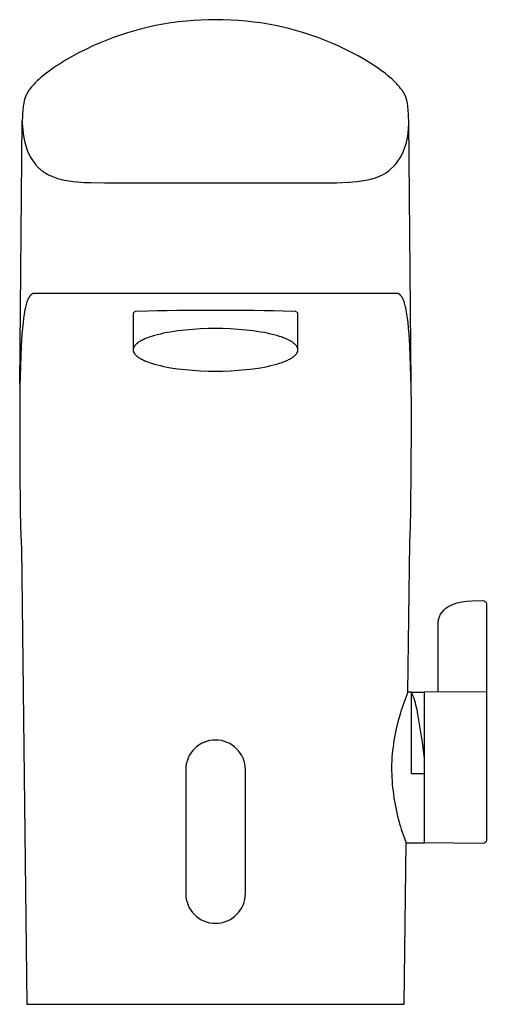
# Model space of a CAD drawing. Header units: millimetres. Extents: x -29 to 39, y 0 to 143.
import ezdxf

# ---------------------------------------------------------------- set-up
doc = ezdxf.new("R2010")
doc.units = ezdxf.units.MM
doc.header["$MEASUREMENT"] = 0
doc.layers.add('PLANNING', color=1, linetype='Continuous')

# ---------------------------------------------------------------- blocks, each defined once
blk = doc.blocks.new('16410000_f')
at = {"layer": 'PLANNING'}
for p, q in [((-28.5, 90.32), (-28.17, 128.71)), ((28.51, 90.32), (28.18, 128.71))]:
    blk.add_line(p, q, dxfattribs=at)
for points in [[(-16.2, 119.67), (16.2, 119.67), (17.61, 119.69), (19.31, 119.75), (19.47, 119.76), (20.61, 119.85), (22.23, 120.11), (22.58, 120.2, 0.099503), (25.28, 121.43), (26.25, 122.34), (27.02, 123.47), (27.42, 124.31), (27.81, 125.53), (28.01, 126.53), (28.07, 126.9), (28.17, 128.34), (28.15, 129.7), (28.02, 130.86), (27.97, 131.22), (27.87, 131.7), (27.85, 131.77), (27.83, 131.84), (27.81, 131.91), (27.79, 131.98), (27.77, 132.05), (27.74, 132.11), (27.72, 132.18), (27.69, 132.25), (27.67, 132.31), (27.64, 132.37), (27.58, 132.5), (27.52, 132.63), (27.45, 132.75), (27.38, 132.87), (27.31, 132.99), (27.23, 133.11), (27.15, 133.22), (27.07, 133.33), (26.98, 133.44), (26.81, 133.66), (26.68, 133.82), (26.54, 133.97), (26.41, 134.11), (26.27, 134.26), (26.13, 134.4), (25.98, 134.54), (25.69, 134.81), (25.38, 135.08), (25.07, 135.33), (24.75, 135.58), (23.99, 136.15), (23.55, 136.46), (22.65, 137.06), (21.72, 137.63), (20.78, 138.17), (19.83, 138.68), (18.85, 139.17), (17.87, 139.63), (16.87, 140.06), (15.89, 140.46), (14.89, 140.84), (13.89, 141.19), (12.87, 141.52), (11.85, 141.83), (10.83, 142.11), (9.79, 142.36), (8.75, 142.58), (7.68, 142.78), (6.61, 142.96), (5.53, 143.1), (4.45, 143.22), (3.34, 143.32), (2.23, 143.39), (1.12, 143.43), (0, 143.44), (-1.06, 143.43), (-2.13, 143.39), (-3.19, 143.33), (-4.25, 143.25), (-5.38, 143.12), (-6.51, 142.97), (-7.63, 142.79), (-8.75, 142.58), (-9.78, 142.36), (-10.81, 142.11), (-11.83, 141.83), (-12.84, 141.53), (-13.85, 141.21), (-14.85, 140.85), (-15.84, 140.48), (-16.82, 140.08), (-17.88, 139.61), (-18.92, 139.12), (-19.96, 138.6), (-20.97, 138.05), (-21.87, 137.53), (-22.76, 136.98), (-23.19, 136.7), (-23.62, 136.41), (-24.05, 136.11), (-24.46, 135.8), (-24.78, 135.56), (-25.09, 135.32), (-25.4, 135.06), (-25.69, 134.8), (-25.98, 134.53), (-26.27, 134.25), (-26.4, 134.11), (-26.54, 133.96), (-26.67, 133.81), (-26.8, 133.66), (-26.97, 133.45), (-27.06, 133.34), (-27.14, 133.22), (-27.22, 133.11), (-27.29, 132.99), (-27.37, 132.87), (-27.44, 132.75), (-27.51, 132.63), (-27.57, 132.51), (-27.63, 132.38), (-27.66, 132.32), (-27.68, 132.26), (-27.71, 132.19), (-27.73, 132.13), (-27.76, 132.06), (-27.78, 132), (-27.8, 131.93), (-27.82, 131.86), (-27.84, 131.79), (-27.86, 131.72), (-27.87, 131.68), (-27.96, 131.22), (-28.02, 130.86), (-28.14, 129.7), (-28.17, 128.34), (-28.06, 126.9), (-28.01, 126.53), (-27.81, 125.53), (-27.42, 124.31), (-27.02, 123.47), (-26.24, 122.34), (-26.16, 122.24), (-26.07, 122.14), (-25.98, 122.05), (-25.88, 121.96), (-25.79, 121.87), (-25.69, 121.78), (-25.6, 121.69), (-25.5, 121.61), (-25.39, 121.52), (-25.28, 121.44), (-25.17, 121.36), (-25.06, 121.28), (-24.95, 121.2), (-24.83, 121.13), (-24.71, 121.06), (-24.6, 120.99), (-24.48, 120.92), (-24.36, 120.86), (-24.24, 120.8), (-24.12, 120.74), (-24, 120.69), (-23.88, 120.63), (-23.63, 120.53), (-23.38, 120.44), (-23.13, 120.35), (-22.87, 120.27), (-22.61, 120.2), (-22.31, 120.13), (-22, 120.06), (-21.68, 120), (-21.37, 119.95), (-21.06, 119.91), (-20.74, 119.87), (-20.11, 119.81), (-19.13, 119.74), (-18.16, 119.7), (-16.2, 119.67)], [(12, 95.62), (12, 100.71, 0.314106), (11.25, 100.95, 0.011984), (-11.25, 100.95, 0.314106), (-12, 100.71), (-12, 95.62)], [(32.47, 45.52), (32.47, 55.63), (32.51, 56.07), (32.81, 56.86), (33.3, 57.47), (33.55, 57.69), (33.88, 57.92), (34.52, 58.24), (35.2, 58.48), (35.91, 58.64), (36.65, 58.74), (37.34, 58.78), (38.96, 58.82, -0.420828), (39.47, 58.32), (39.47, 45.56), (39.47, 45.58), (39.47, 45.58), (39.47, 45.58), (39.47, 45.58), (39.47, 45.58), (39.47, 45.54), (39.47, 45.32), (39.47, 44.24), (39.47, 40.04), (39.47, 23.93, -0.416772), (38.96, 23.43), (30.47, 23.5)], [(28.04, 45.49, 0.021817), (26.9, 42.28, 0.068843), (25.65, 34.5, 0.063964), (26.71, 26.72, 0.029305), (27.78, 23.5)], [(27.78, 23.5), (30.47, 23.52, 0.000042), (30.47, 24.97), (30.47, 45.5), (39.47, 45.58)], [(30.47, 35.8), (30.17, 38.18), (29.5, 42.27, 0.037807), (28.83, 44.86), (28.54, 45.45), (30.47, 45.47)], [(4.35, 16.15), (4.35, 34.15, 1), (-4.35, 34.15), (-4.35, 16.15, 1), (4.35, 16.15)]]:
    blk.add_lwpolyline(points, format="xyb", dxfattribs=at)
for points in [[(28.04, 45.49), (28.33, 67.23), (28.39, 68.42), (28.43, 69.61), (28.47, 71.99), (28.53, 78.03), (28.55, 84.07), (28.54, 87.04), (28.51, 90), (28.44, 92.96), (28.32, 95.91), (28.22, 97.63), (28.15, 98.49), (28.06, 99.35), (27.98, 99.95), (27.89, 100.56), (27.78, 101.16), (27.72, 101.46), (27.65, 101.76), (27.61, 101.94), (27.56, 102.12), (27.53, 102.21), (27.5, 102.3), (27.47, 102.38), (27.44, 102.47), (27.41, 102.56), (27.37, 102.64), (27.33, 102.73), (27.29, 102.81), (27.27, 102.85), (27.25, 102.89), (27.23, 102.93), (27.2, 102.97), (27.18, 103.01), (27.15, 103.05), (27.13, 103.09), (27.1, 103.13), (27.07, 103.17), (27.03, 103.21), (27, 103.25), (26.98, 103.27), (26.96, 103.29), (26.95, 103.31), (26.93, 103.33), (26.91, 103.35), (26.89, 103.36), (26.87, 103.38), (26.85, 103.4), (26.83, 103.41), (26.81, 103.43), (26.79, 103.44), (26.76, 103.46), (26.75, 103.46), (26.74, 103.47), (26.73, 103.48), (26.72, 103.48), (26.71, 103.49), (26.7, 103.49), (26.68, 103.5), (26.67, 103.5), (26.66, 103.51), (26.65, 103.51), (26.64, 103.52), (26.62, 103.52), (26.61, 103.53), (26.6, 103.53), (26.59, 103.53), (26.57, 103.54), (26.56, 103.54), (26.55, 103.54), (26.53, 103.54), (26.52, 103.54), (26.51, 103.55), (26.49, 103.55), (26.48, 103.55), (26.47, 103.55), (26.45, 103.55), (26.44, 103.55), (26.42, 103.55), (26.41, 103.55), (-26.4, 103.55), (-26.42, 103.55), (-26.43, 103.55), (-26.45, 103.55), (-26.46, 103.55), (-26.47, 103.55), (-26.49, 103.55), (-26.5, 103.55), (-26.52, 103.54), (-26.53, 103.54), (-26.54, 103.54), (-26.55, 103.54), (-26.57, 103.54), (-26.58, 103.53), (-26.59, 103.53), (-26.61, 103.53), (-26.62, 103.52), (-26.63, 103.52), (-26.64, 103.51), (-26.65, 103.51), (-26.67, 103.5), (-26.68, 103.5), (-26.69, 103.49), (-26.7, 103.49), (-26.71, 103.48), (-26.73, 103.48), (-26.74, 103.47), (-26.75, 103.46), (-26.76, 103.46), (-26.78, 103.44), (-26.8, 103.43), (-26.82, 103.41), (-26.84, 103.4), (-26.86, 103.38), (-26.88, 103.36), (-26.9, 103.35), (-26.92, 103.33), (-26.94, 103.31), (-26.96, 103.29), (-26.98, 103.27), (-27, 103.25), (-27.03, 103.21), (-27.06, 103.17), (-27.1, 103.13), (-27.12, 103.09), (-27.15, 103.05), (-27.17, 103.01), (-27.2, 102.97), (-27.22, 102.93), (-27.25, 102.89), (-27.27, 102.85), (-27.29, 102.81), (-27.33, 102.73), (-27.37, 102.64), (-27.4, 102.56), (-27.44, 102.47), (-27.47, 102.38), (-27.5, 102.3), (-27.53, 102.21), (-27.55, 102.12), (-27.6, 101.94), (-27.65, 101.76), (-27.71, 101.46), (-27.78, 101.16), (-27.89, 100.56), (-27.98, 99.95), (-28.05, 99.35), (-28.14, 98.49), (-28.21, 97.63), (-28.32, 95.91), (-28.44, 92.96), (-28.51, 90), (-28.54, 87.04), (-28.54, 84.07), (-28.52, 78.03), (-28.46, 71.99), (-28.41, 69.61), (-28.33, 67.23), (-28.29, 66.44), (-27.49, 0), (27.49, 0), (27.77, 23.52)], [(-12, 95.34), (-12, 95.33), (-12, 95.31), (-12, 95.29), (-11.99, 95.27), (-11.99, 95.26), (-11.99, 95.24), (-11.99, 95.22), (-11.99, 95.2), (-11.98, 95.19), (-11.98, 95.17), (-11.97, 95.15), (-11.97, 95.13), (-11.97, 95.12), (-11.96, 95.1), (-11.96, 95.08), (-11.95, 95.06), (-11.94, 95.05), (-11.94, 95.03), (-11.93, 95.01), (-11.92, 94.99), (-11.91, 94.98), (-11.9, 94.96), (-11.9, 94.94), (-11.89, 94.92), (-11.88, 94.9), (-11.87, 94.89), (-11.85, 94.85), (-11.82, 94.81), (-11.8, 94.78), (-11.77, 94.74), (-11.74, 94.71), (-11.71, 94.67), (-11.68, 94.63), (-11.65, 94.6), (-11.61, 94.56), (-11.57, 94.52), (-11.53, 94.49), (-11.49, 94.45), (-11.45, 94.42), (-11.41, 94.38), (-11.36, 94.34), (-11.31, 94.31), (-11.26, 94.27), (-11.16, 94.2), (-11.04, 94.13), (-10.92, 94.06), (-10.79, 93.99), (-10.66, 93.92), (-10.51, 93.85), (-10.36, 93.78), (-10.21, 93.71), (-10.04, 93.64), (-9.87, 93.58), (-9.69, 93.51), (-9.31, 93.39), (-8.91, 93.26), (-8.48, 93.15), (-8.03, 93.04), (-7.56, 92.93), (-7.07, 92.83), (-6.56, 92.74), (-5.51, 92.58), (-4.41, 92.46), (-3.3, 92.36), (-2.18, 92.29), (-1.08, 92.25), (0, 92.24), (1.08, 92.25), (2.19, 92.29), (3.3, 92.36), (4.42, 92.46), (5.51, 92.58), (6.57, 92.74), (7.08, 92.83), (7.57, 92.93), (8.04, 93.04), (8.49, 93.15), (8.92, 93.26), (9.32, 93.39), (9.7, 93.51), (9.87, 93.58), (10.05, 93.64), (10.21, 93.71), (10.37, 93.78), (10.52, 93.85), (10.66, 93.92), (10.8, 93.99), (10.93, 94.06), (11.05, 94.13), (11.16, 94.2), (11.27, 94.27), (11.32, 94.31), (11.36, 94.34), (11.41, 94.38), (11.46, 94.42), (11.5, 94.45), (11.54, 94.49), (11.58, 94.52), (11.62, 94.56), (11.65, 94.6), (11.68, 94.63), (11.72, 94.67), (11.75, 94.71), (11.78, 94.74), (11.8, 94.78), (11.83, 94.81), (11.85, 94.85), (11.87, 94.89), (11.88, 94.9), (11.89, 94.92), (11.9, 94.94), (11.91, 94.96), (11.92, 94.98), (11.93, 94.99), (11.93, 95.01), (11.94, 95.03), (11.95, 95.05), (11.95, 95.06), (11.96, 95.08), (11.97, 95.1), (11.97, 95.12), (11.98, 95.13), (11.98, 95.15), (11.98, 95.17), (11.99, 95.19), (11.99, 95.2), (11.99, 95.22), (12, 95.24), (12, 95.26), (12, 95.27), (12, 95.29), (12, 95.31), (12, 95.33), (12, 95.34), (12, 95.36), (12, 95.38), (12, 95.39), (12, 95.41), (12, 95.43), (12, 95.45), (11.99, 95.46), (11.99, 95.48), (11.99, 95.5), (11.98, 95.52), (11.98, 95.53), (11.98, 95.55), (11.97, 95.57), (11.97, 95.59), (11.96, 95.6), (11.95, 95.62), (11.95, 95.64), (11.94, 95.66), (11.93, 95.68), (11.93, 95.69), (11.92, 95.71), (11.91, 95.73), (11.9, 95.75), (11.89, 95.76), (11.88, 95.78), (11.87, 95.8), (11.85, 95.84), (11.83, 95.87), (11.8, 95.91), (11.78, 95.94), (11.75, 95.98), (11.72, 96.02), (11.68, 96.05), (11.65, 96.09), (11.62, 96.13), (11.58, 96.16), (11.54, 96.2), (11.5, 96.23), (11.46, 96.27), (11.41, 96.31), (11.36, 96.34), (11.32, 96.38), (11.27, 96.41), (11.16, 96.49), (11.05, 96.56), (10.93, 96.63), (10.8, 96.7), (10.66, 96.77), (10.52, 96.84), (10.37, 96.91), (10.21, 96.98), (10.05, 97.04), (9.87, 97.11), (9.7, 97.17), (9.32, 97.3), (8.92, 97.42), (8.49, 97.54), (8.04, 97.65), (7.57, 97.75), (7.08, 97.85), (6.57, 97.94), (5.51, 98.1), (4.42, 98.23), (3.3, 98.33), (2.19, 98.4), (1.08, 98.44), (0, 98.45), (-1.08, 98.44), (-2.18, 98.4), (-3.3, 98.33), (-4.41, 98.23), (-5.51, 98.1), (-6.56, 97.94), (-7.07, 97.85), (-7.56, 97.75), (-8.03, 97.65), (-8.48, 97.54), (-8.91, 97.42), (-9.31, 97.3), (-9.69, 97.17), (-9.87, 97.11), (-10.04, 97.04), (-10.21, 96.98), (-10.36, 96.91), (-10.51, 96.84), (-10.66, 96.77), (-10.79, 96.7), (-10.92, 96.63), (-11.04, 96.56), (-11.16, 96.49), (-11.26, 96.41), (-11.31, 96.38), (-11.36, 96.34), (-11.41, 96.31), (-11.45, 96.27), (-11.49, 96.23), (-11.53, 96.2), (-11.57, 96.16), (-11.61, 96.13), (-11.65, 96.09), (-11.68, 96.05), (-11.71, 96.02), (-11.74, 95.98), (-11.77, 95.94), (-11.8, 95.91), (-11.82, 95.87), (-11.85, 95.84), (-11.87, 95.8), (-11.88, 95.78), (-11.89, 95.76), (-11.9, 95.75), (-11.9, 95.73), (-11.91, 95.71), (-11.92, 95.69), (-11.93, 95.68), (-11.94, 95.66), (-11.94, 95.64), (-11.95, 95.62), (-11.96, 95.6), (-11.96, 95.59), (-11.97, 95.57), (-11.97, 95.55), (-11.97, 95.53), (-11.98, 95.52), (-11.98, 95.5), (-11.99, 95.48), (-11.99, 95.46), (-11.99, 95.45), (-11.99, 95.43), (-11.99, 95.41), (-12, 95.39), (-12, 95.38), (-12, 95.36), (-12, 95.34)], [(30.47, 33.56), (28.54, 33.56), (28.54, 45.49), (28.05, 45.49)]]:
    blk.add_lwpolyline(points, dxfattribs=at)

msp = doc.modelspace()

# ---------------------------------------------------------------- block references
msp.add_blockref('16410000_f', (0, 0))

doc.saveas('drawing.dxf')
